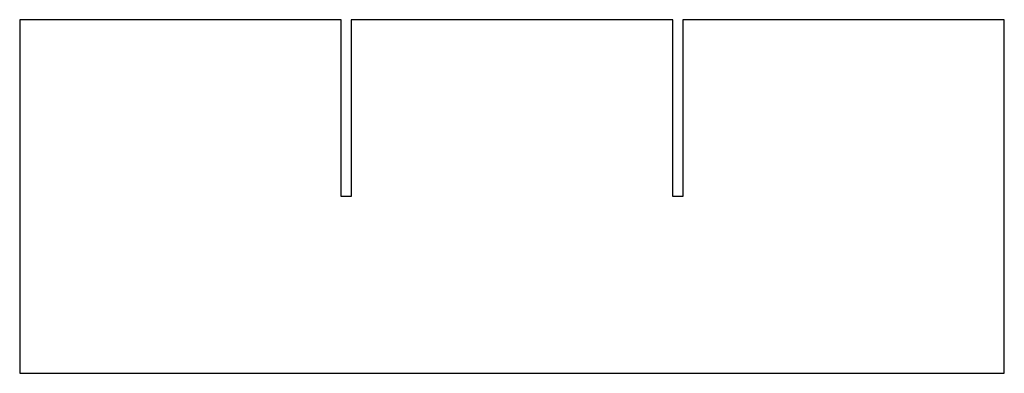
# Model space of a CAD drawing. Extents: x -53 to 226, y -19 to 81.
import ezdxf

# ---------------------------------------------------------------- set-up
doc = ezdxf.new("R2010")
doc.units = 0
doc.header["$MEASUREMENT"] = 0
doc.layers.add('VISIBLE', color=7, linetype='CONTINUOUS')

msp = doc.modelspace()

# ---------------------------------------------------------------- linework, layer by layer
at = {"layer": 'VISIBLE'}
for p, q in [((38.06, 81.09), (-52.94, 81.09)), ((-52.94, 81.09), (-52.94, -18.91)), ((38.06, 31.09), (38.06, 81.09)), ((131.86, 81.09), (40.86, 81.09)), ((40.86, 81.09), (40.86, 31.09)), ((131.86, 31.09), (131.86, 81.09)), ((134.66, 81.09), (134.66, 31.09)), ((225.66, 81.09), (134.66, 81.09)), ((225.66, -18.91), (225.66, 81.09)), ((40.86, 31.09), (38.06, 31.09)), ((134.66, 31.09), (131.86, 31.09)), ((-52.94, -18.91), (225.66, -18.91))]:
    msp.add_line(p, q, dxfattribs=at)

doc.saveas('drawing.dxf')
